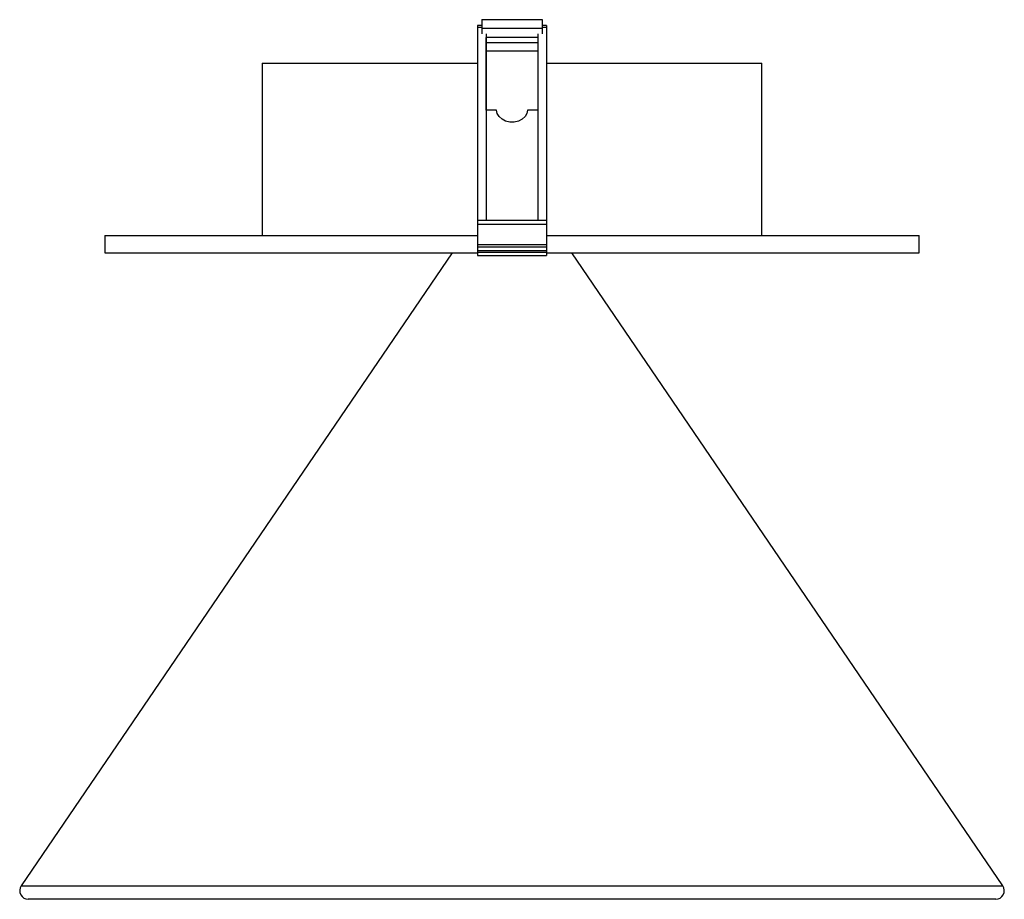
# Paper-space layout '_Derecha' of a CAD drawing. Header units: millimetres. Extents: x -57 to 57, y -83 to 19.
import ezdxf

# ---------------------------------------------------------------- set-up
doc = ezdxf.new("R2010")
doc.units = ezdxf.units.MM

psp = doc.layouts.new('_Derecha')

# ---------------------------------------------------------------- linework, layer by layer
at = {"color": 7, "linetype": 'Continuous', "lineweight": 25}
for p, q in [((-3.5, 18.72), (-4, 18.72)), ((-4, 18.72), (-4, 18.54)), ((-4, 18.54), (-3.5, 18.54)), ((-3.5, 19.41), (-3.5, 17.76)), ((-3.5, 19.41), (3.5, 19.41)), ((-3.5, 18.41), (3.5, 18.41)), ((3.5, 19.41), (3.5, 17.76)), ((4, 18.72), (3.5, 18.72)), ((3.5, 18.54), (4, 18.54)), ((4, 18.72), (4, 18.54)), ((-2.99, 8.91), (-2.99, 17.33)), ((3, 17.33), (-2.99, 17.33)), ((-2.99, 16.76), (3, 16.76)), ((3, 15.74), (-2.99, 15.74)), ((-29, 14.37), (-29, -5.63)), ((-29, 14.37), (-4, 14.37)), ((4.01, 14.37), (29, 14.37)), ((29, -5.63), (29, 14.37)), ((-1.78, 8.91), (-2.99, 8.91)), ((3, 8.91), (1.79, 8.91)), ((-4, -3.84), (-4, -7.95)), ((-4, -3.84), (4, -3.84)), ((-4, -4.33), (4, -4.33)), ((4, -3.84), (4, -7.95)), ((-47.25, -5.63), (-47.25, -7.63)), ((-47.25, -5.63), (-4, -5.63)), ((4, -5.63), (47.25, -5.63)), ((47.25, -7.63), (47.25, -5.63)), ((-4, -6.69), (4, -6.69)), ((-6.93, -7.63), (-56.94, -81.07)), ((-47.25, -7.63), (-4, -7.63)), ((-4, -6.95), (4, -6.95)), ((-4, -7.35), (4, -7.35)), ((-4, -7.55), (4, -7.55)), ((-4, -7.95), (4, -7.95)), ((4, -7.63), (47.25, -7.63)), ((56.94, -81.07), (6.93, -7.63)), ((-56.94, -81.07), (56.94, -81.07)), ((56.11, -82.63), (-56.11, -82.63))]:
    psp.add_line(p, q, dxfattribs=at)
at = {"color": 7, "linetype": 'Continuous', "lineweight": 25, "flags": 128}
psp.add_lwpolyline([(1.79, 8.91), (1.72, 8.52), (1.51, 8.16), (1.18, 7.86), (0.75, 7.64), (0.26, 7.53), (-0.25, 7.53), (-0.74, 7.64), (-1.16, 7.86), (-1.5, 8.16), (-1.71, 8.52), (-1.78, 8.91)], dxfattribs=at)
at = {"color": 7, "linetype": 'Continuous', "lineweight": 25}
for centre, start, end in [((-56.11, -81.63), 145.75, 270), ((56.11, -81.63), 270, 34.25)]:
    psp.add_arc(centre, 1, start, end, dxfattribs=at)
for points in [[(-4, 18.54), (-4, 12.56), (-4, 5.44), (-4, -3.84)], [(4, 18.54), (4, 12.56), (4, 5.44), (4, -3.84)]]:
    psp.add_open_spline(points, degree=3, dxfattribs=at)
for points in [[(-3, 17.75), (-3, 17.21), (-3, 15.87), (-3, 13.6), (-3, 10.93), (-3, 8.09), (-3, 5.07), (-3, 2.05), (-3, -0.92), (-3, -2.86), (-3, -3.84)], [(3, 17.75), (3, 17.21), (3, 15.87), (3, 13.6), (3, 10.93), (3, 8.09), (3, 5.07), (3, 2.05), (3, -0.92), (3, -2.86), (3, -3.84)]]:
    psp.add_open_spline(points, degree=3, knots=[0, 0, 0, 0, 0.092322, 0.22908, 0.36605, 0.502985, 0.639542, 0.776044, 0.888033, 1, 1, 1, 1], dxfattribs=at)

doc.saveas('drawing.dxf')
